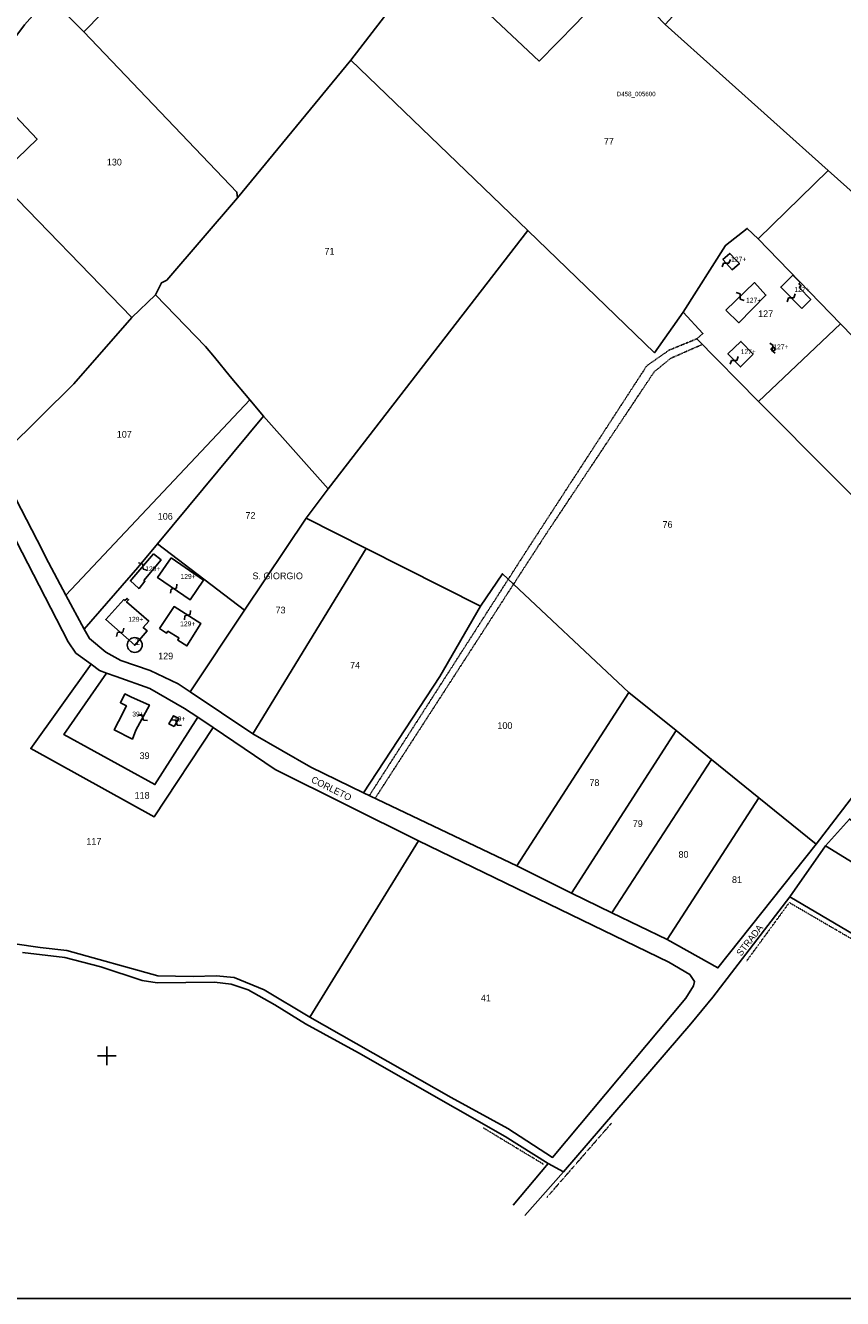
# Model space of a CAD drawing. Header units: metres. Extents: x 19797 to 22323, y -23130 to -21864.
# Tile 3 of 8: x 21156 to 21594, y -23130 to -22448. Entities that reach past the tile are written whole.
import ezdxf

# ---------------------------------------------------------------- set-up
doc = ezdxf.new("R2010")
doc.units = ezdxf.units.M
for name, pattern in [('CONTINUA', [0]), ('INTERNA', [0]), ('TRATTEGGIATA2', [0.3, 0.15, -0.15]), ('TRATTO-PUNTO', [0.4, 0.15, -0.125, 0, -0.125])]:
    doc.linetypes.add(name, pattern=pattern)
for name, color, linetype in [('CONFINE', 3, 'CONTINUA'), ('FABBRICATI', 1, 'CONTINUA'), ('FIDUCIALI', 5, 'CONTINUA'), ('LINEEVARIE', 6, 'CONTINUA'), ('PARTICELLE', 7, 'CONTINUA'), ('SIMBOLI', 6, 'CONTINUA'), ('STRADE', 8, 'CONTINUA'), ('TESTI', 3, 'CONTINUA')]:
    doc.layers.add(name, color=color, linetype=linetype)

# ---------------------------------------------------------------- blocks, each defined once
blk = doc.blocks.new('20', base_point=(5, 5))
at = {"layer": 'SIMBOLI'}
blk.add_circle((5, 5), 4, dxfattribs=at)
blk.add_point((5, 5), dxfattribs=at)
blk = doc.blocks.new('3', base_point=(5, 5))
at = {"layer": 'SIMBOLI'}
for p, q in [((5, 0), (5, 10)), ((0, 5), (10, 5))]:
    blk.add_line(p, q, dxfattribs=at)
blk = doc.blocks.new('9', base_point=(5, 5))
at = {"layer": 'SIMBOLI'}
for p, q in [((2, 5), (4, 6)), ((4, 6), (6, 4)), ((6, 4), (8, 5))]:
    blk.add_line(p, q, dxfattribs=at)

msp = doc.modelspace()

# ---------------------------------------------------------------- linework, layer by layer
at = {"layer": 'CONFINE'}
msp.add_lwpolyline([(21154.798, -22944.58), (21177.433, -22947.231), (21196.757, -22952.31), (21218.849, -22959.625), (21226.922, -22960.872), (21257.623, -22960.62), (21266.605, -22961.601), (21275.665, -22964.554), (21289.914, -22972.593), (21306.423, -22982.876), (21334.657, -22998.299), (21413.312, -23043.292), (21436.261, -23057.579), (21444.432, -23062.165), (21512.741, -22982.91), (21524.447, -22968.515), (21565.702, -22914.864), (21804.791, -23055.888)], dxfattribs=at)
at = {"layer": 'FABBRICATI'}
for points in [[(21533.41, -22577.35), (21534.891, -22578.963), (21538.665, -22575.604), (21537, -22573.847), (21533.488, -22570.138), (21529.835, -22573.455), (21533.41, -22577.35)], [(21572.074, -22599.716), (21576.914, -22594.918), (21570.752, -22588.471), (21571.686, -22587.514), (21570.503, -22586.386), (21571.14, -22585.748), (21567.263, -22581.813), (21566.032, -22583.011), (21560.795, -22588.184), (21572.074, -22599.716)], [(21531.375, -22600.624), (21538.411, -22607.352), (21552.846, -22592.461), (21546.774, -22585.769), (21531.375, -22600.624)], [(21546.096, -22624.204), (21539.487, -22617.304), (21532.556, -22623.988), (21539.334, -22630.953), (21546.096, -22624.204)], [(21555.578, -22621.269), (21556.508, -22622.521), (21558.066, -22621.637), (21557.188, -22620.436), (21555.578, -22621.269)], [(21225.05, -22731.109), (21213.465, -22744.693), (21212.656, -22745.642), (21217.038, -22749.407), (21217.28, -22749.615), (21220.434, -22745.793), (21219.868, -22745.312), (21229.047, -22734.391), (21225.05, -22731.109)], [(21234.483, -22733.284), (21227.139, -22743.77), (21244.581, -22755.749), (21251.772, -22745.278), (21234.483, -22733.284)], [(21214.955, -22779.933), (21221.607, -22772.378), (21219.48, -22770.594), (21222.439, -22767.144), (21210.555, -22756.875), (21211.633, -22755.713), (21210.852, -22754.959), (21209.712, -22756.154), (21209.115, -22755.58), (21199.415, -22766.254), (21214.955, -22779.933)], [(21228.183, -22771.094), (21232.013, -22773.572), (21232.667, -22772.562), (21238.597, -22776.143), (21237.925, -22777.26), (21242.891, -22780.387), (21250.368, -22768.491), (21236.044, -22759.334), (21228.183, -22771.094)], [(21215.612, -22825.605), (21222.821, -22812.137), (21212.929, -22807.627), (21209.688, -22806.144), (21207.238, -22810.868), (21210.514, -22812.513), (21206.326, -22820.985), (21203.984, -22825.433), (21213.708, -22830.288), (21215.612, -22825.605)], [(21236.136, -22823.655), (21238.572, -22819.332), (21235.619, -22817.869), (21233.235, -22822.195), (21236.136, -22823.655)]]:
    msp.add_lwpolyline(points, close=True, dxfattribs=at)
at = {"layer": 'LINEEVARIE', "color": 2}
msp.add_lwpolyline([(20430, -23130), (20430, -21864), (22323, -21864), (22323, -23130), (20430, -23130)], dxfattribs=at)
at = {"layer": 'LINEEVARIE', "linetype": 'TRATTEGGIATA2'}
for points in [[(21515.831, -22615.936), (21501.07, -22621.975), (21489.127, -22630.3), (21426.032, -22727.394), (21366.971, -22819.468), (21340.489, -22860.658)], [(21518.831, -22618.969), (21501.941, -22626.314), (21493.024, -22633.633), (21436.249, -22718.841), (21416.26, -22749.655), (21343.598, -22862.134)]]:
    msp.add_lwpolyline(points, dxfattribs=at)
at = {"layer": 'LINEEVARIE', "linetype": 'TRATTO-PUNTO'}
for points in [[(21542.421, -22949.371), (21565.39, -22917.905), (21600.228, -22938.191)], [(21401.44, -23038.508), (21433.989, -23058.169)], [(21470.162, -23036.074), (21435.553, -23075.86)]]:
    msp.add_lwpolyline(points, dxfattribs=at)
at = {"layer": 'LINEEVARIE'}
for points in [[(21436.261, -23057.579), (21417.522, -23079.923)], [(21444.432, -23062.165), (21423.781, -23085.498)]]:
    msp.add_lwpolyline(points, dxfattribs=at)
at = {"layer": 'PARTICELLE'}
for points in [[(21516.049, -22177.39), (21423.947, -22236.399), (21564.273, -22376.387), (21498.941, -22447.5), (21586.268, -22525.768), (21632.752, -22567.289), (21770.284, -22419.748), (21594.059, -22252.405), (21516.049, -22177.39)], [(21260.938, -22340.893), (21277.575, -22360.334), (21236.101, -22401.943), (21226.611, -22411.678), (21187.762, -22451.532), (21269.656, -22537.336), (21269.953, -22540.419), (21330.586, -22466.592), (21372.838, -22411.813), (21431.523, -22467.173), (21451.107, -22447.246), (21474.724, -22422.249), (21338.311, -22283.013), (21318.393, -22293.531), (21302.546, -22305.305), (21260.938, -22340.893)], [(21187.762, -22451.532), (21226.611, -22411.678), (21204.394, -22387.126), (21183.225, -22410.722), (21169.185, -22432.671), (21187.762, -22451.532)], [(21586.268, -22525.768), (21498.941, -22447.5), (21474.724, -22422.249), (21451.107, -22447.246), (21431.523, -22467.173), (21372.838, -22411.813), (21330.586, -22466.592), (21425.493, -22557.957), (21493.185, -22623.356), (21508.488, -22601.671), (21531.264, -22565.909), (21542.923, -22556.777), (21548.746, -22562.385), (21586.268, -22525.768)], [(21269.656, -22537.336), (21187.762, -22451.532), (21169.185, -22432.671), (21155.924, -22447.667), (21133.323, -22477.901), (21162.631, -22509.025), (21140.944, -22529.835), (21213.44, -22604.468), (21226.139, -22592.286), (21229.344, -22585.912), (21232.061, -22584.556), (21269.953, -22540.419), (21269.656, -22537.336)], [(21269.953, -22540.419), (21232.061, -22584.556), (21229.344, -22585.912), (21226.139, -22592.286), (21252.823, -22620.03), (21257.704, -22625.788), (21266.018, -22636.132), (21276.519, -22648.518), (21283.969, -22657.306), (21318.589, -22696.34), (21425.493, -22557.957), (21330.586, -22466.592), (21269.953, -22540.419)], [(21139.442, -22528.289), (21140.944, -22529.835), (21162.631, -22509.025), (21133.323, -22477.901), (21132.738, -22478.684), (21129.413, -22483.132), (21116.026, -22504.182), (21139.442, -22528.289)], [(21139.752, -22679.552), (21146.435, -22675.556), (21182.267, -22639.952), (21213.44, -22604.468), (21140.944, -22529.835), (21139.442, -22528.289), (21116.026, -22504.182), (21111.141, -22517.211), (21106.944, -22535.999), (21097.343, -22563.218), (21084.004, -22594.996), (21072.728, -22614.8), (21073.764, -22620.048), (21076.303, -22624.11), (21108.251, -22644.185), (21127.15, -22658.735), (21139.752, -22679.552)], [(21742.383, -22664.409), (21632.752, -22567.289), (21586.268, -22525.768), (21548.746, -22562.385), (21592.784, -22607.863), (21703.919, -22721.966), (21742.383, -22664.409)], [(21669.074, -22770.258), (21548.928, -22649.406), (21515.831, -22615.936), (21519.186, -22613.052), (21508.488, -22601.671), (21493.185, -22623.356), (21425.493, -22557.957), (21318.589, -22696.34), (21306.653, -22711.986), (21338.794, -22728.179), (21399.975, -22759.107), (21411.792, -22741.725), (21479.509, -22805.302), (21504.773, -22825.729), (21523.788, -22841.289), (21549.063, -22861.856), (21579.849, -22886.566), (21669.074, -22770.258)], [(21508.488, -22601.671), (21519.186, -22613.052), (21515.831, -22615.936), (21548.928, -22649.406), (21592.784, -22607.863), (21548.746, -22562.385), (21542.923, -22556.777), (21531.264, -22565.909), (21508.488, -22601.671)], [(21257.704, -22625.788), (21252.823, -22620.03), (21226.139, -22592.286), (21213.44, -22604.468), (21182.267, -22639.952), (21146.435, -22675.556), (21139.752, -22679.552), (21162.768, -22723.777), (21168.759, -22735.806), (21178.053, -22753.182), (21276.519, -22648.518), (21266.018, -22636.132), (21257.704, -22625.788)], [(21669.074, -22770.258), (21675.306, -22763.388), (21685.854, -22749.843), (21693.429, -22738.853), (21703.919, -22721.966), (21592.784, -22607.863), (21548.928, -22649.406), (21669.074, -22770.258)], [(21216.573, -22738.338), (21227.053, -22725.737), (21283.969, -22657.306), (21276.519, -22648.518), (21178.053, -22753.182), (21187.837, -22771.475), (21216.573, -22738.338)], [(21273.76, -22761.289), (21306.653, -22711.986), (21318.589, -22696.34), (21283.969, -22657.306), (21227.053, -22725.737), (21273.76, -22761.289)], [(21278.111, -22827.515), (21338.794, -22728.179), (21306.653, -22711.986), (21273.76, -22761.289), (21244.549, -22805.074), (21278.111, -22827.515)], [(21244.549, -22805.074), (21273.76, -22761.289), (21227.053, -22725.737), (21216.573, -22738.338), (21187.837, -22771.475), (21190.657, -22776.477), (21199.422, -22783.737), (21207.54, -22788.171), (21223.17, -22793.507), (21238.117, -22800.777), (21244.549, -22805.074)], [(21337.378, -22859.18), (21378.257, -22796.729), (21399.975, -22759.107), (21338.794, -22728.179), (21278.111, -22827.515), (21309.166, -22845.376), (21337.378, -22859.18)], [(21419.467, -22898.163), (21479.509, -22805.302), (21411.792, -22741.725), (21399.975, -22759.107), (21378.257, -22796.729), (21337.378, -22859.18), (21419.467, -22898.163)], [(21196.115, -22793.655), (21191.558, -22790.258), (21159.303, -22835.414), (21225.333, -22872.022), (21256.874, -22824.15), (21248.696, -22818.637), (21225.733, -22854.696), (21177.018, -22827.913), (21199.742, -22794.956), (21196.115, -22793.655)], [(21199.742, -22794.956), (21177.018, -22827.913), (21225.733, -22854.696), (21248.696, -22818.637), (21241.643, -22813.883), (21222.951, -22803.278), (21204.986, -22796.836), (21199.742, -22794.956)], [(21448.732, -22912.854), (21504.773, -22825.729), (21479.509, -22805.302), (21419.467, -22898.163), (21448.732, -22912.854)], [(21504.773, -22825.729), (21448.732, -22912.854), (21470.364, -22923.411), (21523.788, -22841.289), (21504.773, -22825.729)], [(21499.95, -22937.65), (21549.063, -22861.856), (21523.788, -22841.289), (21470.364, -22923.411), (21499.95, -22937.65)], [(21579.849, -22886.566), (21549.063, -22861.856), (21499.95, -22937.65), (21527.168, -22952.886), (21579.849, -22886.566)], [(21584.778, -22887.556), (21797.733, -23018.321), (21794.396, -22994.996), (21597.548, -22873.145), (21584.778, -22887.556)], [(21366.921, -22884.858), (21308.754, -22979.298), (21384.291, -23022.313), (21414.72, -23038.868), (21438.649, -23054.406), (21509.964, -22969.033), (21514.078, -22962.494), (21514.603, -22960.158), (21512.221, -22956.499), (21500.93, -22949.833), (21366.921, -22884.858)], [(21804.791, -23055.888), (21797.733, -23018.321), (21584.778, -22887.556), (21565.702, -22914.864), (21804.791, -23055.888)]]:
    msp.add_lwpolyline(points, close=True, dxfattribs=at)
msp.add_lwpolyline([(21120.929, -22935.668), (21164.288, -22942.01), (21178.598, -22943.57), (21227.275, -22957.071), (21246.23, -22957.449), (21258.536, -22957.064), (21268.178, -22958.086), (21284.228, -22964.579), (21308.754, -22979.298), (21366.921, -22884.858), (21366.921, -22884.858), (21290.132, -22846.569), (21256.874, -22824.15), (21225.333, -22872.022), (21159.303, -22835.414), (21191.558, -22790.258), (21183.469, -22784.226), (21179.331, -22778.163), (21138.972, -22700.265)], dxfattribs=at)
at = {"layer": 'STRADE'}
for points in [[(21669.074, -22770.258), (21579.849, -22886.566), (21527.168, -22952.886), (21499.95, -22937.65), (21470.364, -22923.411), (21448.732, -22912.854), (21419.467, -22898.163), (21337.378, -22859.18), (21309.166, -22845.376), (21278.111, -22827.515), (21244.549, -22805.074), (21238.117, -22800.777), (21223.17, -22793.507), (21207.54, -22788.171), (21199.422, -22783.737), (21190.657, -22776.477), (21187.837, -22771.475), (21178.053, -22753.182), (21168.759, -22735.806), (21162.768, -22723.777), (21139.752, -22679.552)], [(21154.798, -22944.58), (21177.433, -22947.231), (21196.757, -22952.31), (21218.849, -22959.625), (21226.922, -22960.872), (21257.623, -22960.62), (21266.605, -22961.601), (21275.665, -22964.554), (21289.914, -22972.593), (21306.423, -22982.876), (21334.657, -22998.299), (21413.312, -23043.292), (21436.261, -23057.579), (21444.432, -23062.165), (21512.741, -22982.91), (21524.447, -22968.515), (21565.702, -22914.864), (21584.778, -22887.556), (21597.548, -22873.145)]]:
    msp.add_lwpolyline(points, dxfattribs=at)
at = {"layer": 'STRADE', "linetype": 'INTERNA'}
msp.add_lwpolyline([(21138.972, -22700.265), (21179.331, -22778.163), (21183.469, -22784.226), (21191.558, -22790.258), (21196.115, -22793.655), (21199.742, -22794.956), (21204.986, -22796.836), (21222.951, -22803.278), (21241.643, -22813.883), (21248.696, -22818.637), (21256.874, -22824.15), (21290.132, -22846.569), (21366.921, -22884.858), (21500.93, -22949.833), (21512.221, -22956.499), (21514.603, -22960.158), (21514.078, -22962.494), (21509.964, -22969.033), (21438.649, -23054.406), (21414.72, -23038.868), (21384.291, -23022.313), (21308.754, -22979.298), (21284.228, -22964.579), (21268.178, -22958.086), (21258.536, -22957.064), (21246.23, -22957.449), (21227.275, -22957.071), (21178.598, -22943.57), (21164.288, -22942.01), (21120.929, -22935.668)], dxfattribs=at)

# ---------------------------------------------------------------- block references
at = {"layer": 'FIDUCIALI'}
msp.add_blockref('20', (21214.955, -22779.933), dxfattribs=at)
at = {"layer": 'SIMBOLI'}
for p, rotation in [((21531.623, -22575.402), 42.574), ((21539.075, -22593.196), 314.004), ((21566.435, -22593.95), 44.35), ((21556.383, -22620.852), 297.387), ((21535.945, -22627.47), 44.236), ((21219.258, -22737.901), 319.562), ((21235.86, -22749.759), 55.524), ((21243.206, -22763.912), 237.451), ((21207.185, -22773.093), 48.648), ((21219.217, -22818.871), 151.845), ((21237.354, -22821.493), 150.584)]:
    msp.add_blockref('9', p, dxfattribs=dict(at, rotation=rotation))
msp.add_blockref('3', (21200, -23000), dxfattribs=at)

# ---------------------------------------------------------------- texts
at = {"layer": 'CONFINE', "color": 7}
msp.add_text('D458_005600', height=2.4, dxfattribs=at).set_placement((21473.013, -22485.971))
at = {"layer": 'FABBRICATI', "color": 7}
for s, p in [('127+', (21534.254, -22574.551)), ('127+', (21568.131, -22590.765)), ('127+', (21542.23, -22596.561)), ('127+', (21556.842, -22621.479)), ('127+', (21539.358, -22624.129)), ('129+', (21220.594, -22740.362)), ('129+', (21239.45, -22744.517)), ('129+', (21211.475, -22767.446)), ('129+', (21239.257, -22769.861)), ('39+', (21213.631, -22818.216)), ('39+', (21235.895, -22820.762))]:
    msp.add_text(s, height=2.6, dxfattribs=at).set_placement(p)
at = {"layer": 'FIDUCIALI'}
msp.add_text('1', height=4, dxfattribs=at).set_placement((21214.955, -22779.933))
at = {"layer": 'PARTICELLE', "color": 7}
for s, p in [('77', (21466.125, -22511.883)), ('130', (21200.014, -22523.074)), ('71', (21316.535, -22570.805)), ('127', (21548.715, -22604.304)), ('107', (21205.327, -22668.849)), ('106', (21227.257, -22712.808)), ('72', (21274.222, -22712.343)), ('76', (21497.534, -22717.175)), ('73', (21290.335, -22763.007)), ('129', (21227.479, -22787.636)), ('74', (21330.217, -22792.581)), ('100', (21409.101, -22824.918)), ('39', (21217.544, -22841.047)), ('78', (21458.371, -22855.467)), ('118', (21214.858, -22862.241)), ('79', (21481.579, -22877.442)), ('117', (21189.073, -22886.932)), ('80', (21506.079, -22893.933)), ('81', (21534.691, -22907.428)), ('41', (21400.293, -22970.808))]:
    msp.add_text(s, height=3.6, dxfattribs=at).set_placement(p)
at = {"layer": 'TESTI', "color": 3}
msp.add_text('S. GIORGIO', height=3.6, dxfattribs=at).set_placement((21277.965, -22744.701))
msp.add_text('S. GIORGIO', height=3.6, dxfattribs=at).set_placement((21277.965, -22744.701))
for s, rotation, p in [('CORLETO', 333.486, (21309.041, -22853.231)), ('STRADA', 52.258, (21539.599, -22946.882))]:
    msp.add_text(s, height=3.6, rotation=rotation, dxfattribs=at).set_placement(p)

doc.saveas('drawing.dxf')
